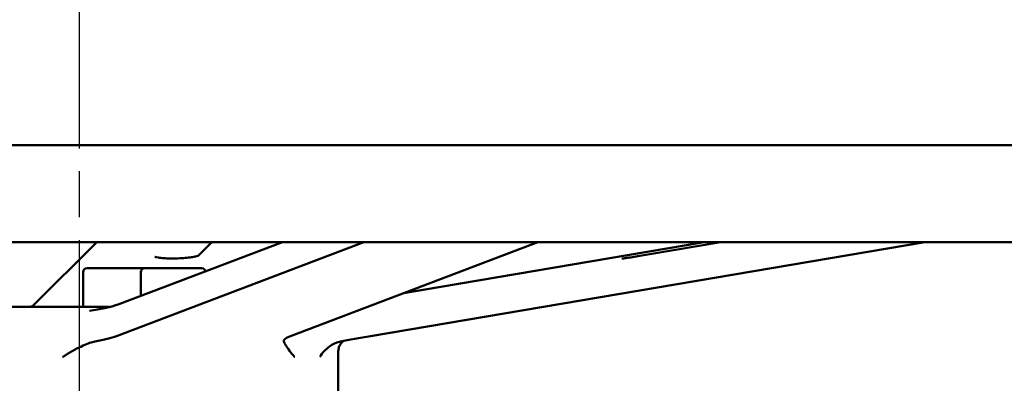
# Model space of a CAD drawing. Header units: millimetres. Extents: x -5840 to 12227, y -347 to 1782.
# Tile 12 of 31: x 668 to 820, y 1144 to 1200. Entities that reach past the tile are written whole.
import ezdxf

# ---------------------------------------------------------------- set-up
doc = ezdxf.new("R2010")
doc.units = ezdxf.units.MM
doc.header["$LTSCALE"] = 5
doc.linetypes.add('CHAIN', pattern=[0.7087, 0.4724, -0.0591, 0.1181, -0.0591])
for name, color, linetype, lineweight in [('Видимый контур (ГОСТ)', 7, 'Continuous', 50), ('Осевая линия (ГОСТ)', 7, 'Continuous', 25), ('Размер (ГОСТ)', 7, 'Continuous', 25)]:
    doc.layers.add(name, color=color, linetype=linetype, lineweight=lineweight)
doc.styles.add('Обычный текст (ГОСТ)', font='GOST Common Italic.ttf')
doc.dimstyles.new('Обычный (ГОСТ)', dxfattribs={"dimscale": 5, "dimtxt": 3.5, "dimasz": 3.5, "dimexe": 1, "dimexo": 0, "dimgap": 0.5, "dimtad": 1, "dimtxsty": 'Обычный текст (ГОСТ)', "dimblk": 'Filled-1', "dimcen": 0.09, "dimdle": 15, "dimclrd": 256, "dimclre": 256, "dimclrt": 256, "dimazin": 2, "dimtfac": 0.714286, "dimtdec": 3, "dimtmove": 0, "dimatfit": 3, "dimfxl": 1, "dimtolj": 1, "dimlwd": 25, "dimlwe": 25, "dimarcsym": 0})

# ---------------------------------------------------------------- blocks, each defined once
blk = doc.blocks.new('Filled-1')
at = {"color": 0}
for p, q in [((0, 0), (-1, 0.1429)), ((-1, 0.1429), (-1, -0.1429)), ((-1, 0), (0, 0)), ((-1, -0.1429), (0, 0))]:
    blk.add_line(p, q, dxfattribs=at)
at = {"color": 0, "flags": 128}
blk.add_lwpolyline([(-1, -0.1429), (0, 0), (-1, 0.1429), (-1, -0.1429)], dxfattribs=at)
at = {"color": 0}
blk.add_solid([(-1, -0.1429), (0, 0), (-1, 0.1429), (-1, -0.1429)], dxfattribs=at)
blk = doc.blocks.new('*D9')
at = {"layer": 'Defpoints', "color": 0, "linetype": 'Continuous', "transparency": 16777216}
for p in [(997.24, 1334.25), (997.24, 1076.5), (517.24, 1049.15)]:
    blk.add_point(p, dxfattribs=at)
at = {"layer": 'Размер (ГОСТ)', "linetype": 'Continuous', "lineweight": 25, "transparency": 16777216}
for p, q in [((517.24, 1049.15), (517.24, 1339.25)), ((997.24, 1076.5), (997.24, 1339.25)), ((534.74, 1334.25), (979.74, 1334.25))]:
    blk.add_line(p, q, dxfattribs=at)
at = {"layer": 'Размер (ГОСТ)', "linetype": 'Continuous', "lineweight": 25, "transparency": 16777216, "xscale": 17.5, "yscale": 17.5, "zscale": 17.5, "rotation": 180}
blk.add_blockref('Filled-1', (517.24, 1334.25), dxfattribs=at)
at = {"layer": 'Размер (ГОСТ)', "linetype": 'Continuous', "lineweight": 25, "transparency": 16777216, "xscale": 17.5, "yscale": 17.5, "zscale": 17.5}
blk.add_blockref('Filled-1', (997.24, 1334.25), dxfattribs=at)
at = {"layer": 'Размер (ГОСТ)', "linetype": 'Continuous', "lineweight": 25, "transparency": 16777216, "insert": (738.22, 1354.25), "char_height": 17.5, "attachment_point": 1, "style": 'Обычный текст (ГОСТ)'}
blk.add_mtext('\\A1;480', dxfattribs=at)
blk = doc.blocks.new('*D10')
at = {"layer": 'Defpoints', "color": 0, "linetype": 'Continuous', "transparency": 16777216}
for p in [(997.24, 1268), (677.24, 1193), (997.24, 1076.5)]:
    blk.add_point(p, dxfattribs=at)
at = {"layer": 'Размер (ГОСТ)', "linetype": 'Continuous', "lineweight": 25, "transparency": 16777216}
for p, q in [((677.24, 1193), (677.24, 1273)), ((997.24, 1076.5), (997.24, 1273)), ((694.74, 1268), (979.74, 1268))]:
    blk.add_line(p, q, dxfattribs=at)
at = {"layer": 'Размер (ГОСТ)', "linetype": 'Continuous', "lineweight": 25, "transparency": 16777216, "xscale": 17.5, "yscale": 17.5, "zscale": 17.5, "rotation": 180}
blk.add_blockref('Filled-1', (677.24, 1268), dxfattribs=at)
at = {"layer": 'Размер (ГОСТ)', "linetype": 'Continuous', "lineweight": 25, "transparency": 16777216, "xscale": 17.5, "yscale": 17.5, "zscale": 17.5}
blk.add_blockref('Filled-1', (997.24, 1268), dxfattribs=at)
at = {"layer": 'Размер (ГОСТ)', "linetype": 'Continuous', "lineweight": 25, "transparency": 16777216, "insert": (818.65, 1288), "char_height": 17.5, "attachment_point": 1, "style": 'Обычный текст (ГОСТ)'}
blk.add_mtext('\\A1;320', dxfattribs=at)

msp = doc.modelspace()

# ---------------------------------------------------------------- linework, layer by layer
at = {"layer": 'Видимый контур (ГОСТ)'}
for p, q in [((507.238, 1180.505), (847.238, 1180.505)), ((847.238, 1165.505), (507.238, 1165.505)), ((670.076, 1155.756), (679.926, 1165.505)), ((682.931, 1150.989), (721.206, 1165.505)), ((708.589, 1165.505), (683.473, 1155.979)), ((697.666, 1165.505), (695.566, 1163.427)), ((748.114, 1165.505), (709.839, 1150.989)), ((722.242, 1150.989), (807.907, 1165.505)), ((727.345, 1157.628), (773.828, 1165.505)), ((776.409, 1165.505), (765.409, 1163.641)), ((677.785, 1160.905), (677.785, 1155.505)), ((678.385, 1161.505), (687.185, 1161.505)), ((686.713, 1160.905), (686.713, 1157.208)), ((687.313, 1161.505), (696.113, 1161.505)), ((658.716, 1155.505), (681.857, 1155.505)), ((717.238, 1148.67), (717.238, 1142.505))]:
    msp.add_line(p, q, dxfattribs=at)
for centre, start, end in [((678.385, 1160.905), 90, 180), ((687.313, 1160.905), 90, 180), ((687.185, 1160.905), 83.89603, 90), ((696.113, 1160.905), 8.92834, 90)]:
    msp.add_arc(centre, 0.6, start, end, dxfattribs=at)
for centre, major_axis, ratio, start_param, end_param in [((673.962, 1150.989), (9.999, 0.759), 0.1495757, 5.2991875, 5.8138055), ((718.808, 1150.989), (9.999, 0.759), 0.1495757, 2.6722129, 3.1868309), ((723.676, 1150.989), (-10, -1.661), 0.0234, 4.8523769, 5.3669949)]:
    msp.add_ellipse(centre, major_axis=major_axis, ratio=ratio, start_param=start_param, end_param=end_param, dxfattribs=at)
for points, knots in [([(695.601, 1163.442), (695.601, 1163.442), (695.599, 1163.441), (695.586, 1163.435), (695.551, 1163.419), (695.424, 1163.375), (695.313, 1163.343), (695, 1163.27), (694.779, 1163.228), (694.246, 1163.147), (693.924, 1163.109), (693.221, 1163.047), (692.838, 1163.023), (692.059, 1162.994), (691.663, 1162.99), (690.908, 1163.001), (690.548, 1163.016), (689.915, 1163.063), (689.637, 1163.094), (689.215, 1163.161), (689.057, 1163.197), (688.936, 1163.234), (688.913, 1163.243), (688.895, 1163.25), (688.892, 1163.251), (688.892, 1163.251)], [3.4491832, 3.4491832, 3.4491832, 3.4491832, 3.4784186, 3.4784186, 3.6132416, 3.6132416, 3.8093915, 3.8093915, 4.0645896, 4.0645896, 4.3537799, 4.3537799, 4.6568865, 4.6568865, 4.9640951, 4.9640951, 5.2693039, 5.2693039, 5.5640386, 5.5640386, 5.8273461, 5.8273461, 5.9202044, 5.9202044, 5.9663299, 5.9663299, 5.9663299, 5.9663299]), ([(765.409, 1163.641), (764.997, 1163.571), (764.576, 1163.501), (763.757, 1163.369), (763.359, 1163.306), (762.629, 1163.195), (762.297, 1163.146), (761.736, 1163.067), (761.505, 1163.037), (761.263, 1163.009), (761.201, 1163.002), (761.12, 1162.995), (761.095, 1162.993), (761.088, 1162.993), (761.088, 1162.993), (761.088, 1162.993)], [6.1412663, 6.1412663, 6.1412663, 6.1412663, 6.4592732, 6.4592732, 6.777226, 6.777226, 7.0938343, 7.0938343, 7.4051524, 7.4051524, 7.5463755, 7.5463755, 7.6597299, 7.6597299, 7.6735268, 7.6735268, 7.6735268, 7.6735268]), ([(669.578, 1155.505), (669.651, 1155.533), (669.717, 1155.561), (669.966, 1155.673), (670.076, 1155.756), (670.076, 1155.756)], [0.43358059, 0.43358059, 0.43358059, 0.43358059, 0.495604, 0.495604, 0.69821337, 0.69821337, 0.69821337, 0.69821337]), ([(683.473, 1155.979), (683.292, 1155.911), (683.078, 1155.838), (682.593, 1155.693), (682.322, 1155.619), (681.732, 1155.473), (681.412, 1155.401), (680.729, 1155.259), (680.367, 1155.189), (679.606, 1155.055), (679.208, 1154.99), (678.796, 1154.928)], [4.71238898, 4.71238898, 4.71238898, 4.71238898, 4.84090791, 4.84090791, 4.96942684, 4.96942684, 5.09794577, 5.09794577, 5.2264647, 5.2264647, 5.35498364, 5.35498364, 5.35498364, 5.35498364]), ([(679.593, 1150.163), (679.542, 1150.154), (679.491, 1150.144), (678.885, 1150.014), (678.248, 1149.77), (676.614, 1148.978), (675.639, 1148.403), (674.625, 1147.804), (674.621, 1147.801), (674.617, 1147.799)], [0, 0, 0, 0, 0.01854263, 0.01854263, 0.22110033, 0.22110033, 0.47740552, 0.47740552, 0.47847341, 0.47847341, 0.47847341, 0.47847341]), ([(710.494, 1147.799), (710.491, 1147.801), (710.489, 1147.804), (709.867, 1148.465), (709.422, 1149.094), (708.956, 1149.862), (708.859, 1150.072), (708.824, 1150.163)], [-0.00146811, -0.00146811, -0.00146811, -0.00146811, 0, 0, 0.38910759, 0.38910759, 0.65713197, 0.65713197, 0.65713197, 0.65713197]), ([(717.557, 1150.163), (717.507, 1150.154), (717.458, 1150.144), (716.891, 1150.013), (716.372, 1149.768), (715.276, 1148.975), (714.768, 1148.401), (714.391, 1147.804), (714.39, 1147.801), (714.388, 1147.799)], [0, 0, 0, 0, 0.01899924, 0.01899924, 0.22186851, 0.22186851, 0.47767826, 0.47767826, 0.47874678, 0.47874678, 0.47874678, 0.47874678]), ([(717.238, 1148.67), (717.238, 1148.904), (717.28, 1149.12), (717.408, 1149.5), (717.495, 1149.654), (717.67, 1149.912), (717.756, 1150.004), (717.918, 1150.161), (717.988, 1150.214), (718.044, 1150.252)], [0.143873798, 0.143873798, 0.143873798, 0.143873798, 0.152414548, 0.152414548, 0.162244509, 0.162244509, 0.173860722, 0.173860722, 0.18846771, 0.18846771, 0.18846771, 0.18846771])]:
    msp.add_open_spline(points, degree=3, knots=knots, dxfattribs=at)
at = {"layer": 'Осевая линия (ГОСТ)', "linetype": 'CHAIN', "ltscale": 11.993792}
msp.add_line((677.238, 797.505), (677.238, 1193.005), dxfattribs=at)

# ---------------------------------------------------------------- dimensions: what is measured, and where the dimension line sits
at = {"layer": 'Размер (ГОСТ)', "linetype": 'Continuous', "lineweight": 25}
dim = msp.add_linear_dim(base=(997.238, 1334.252), p1=(517.238, 1049.151), p2=(997.238, 1076.505), dimstyle='Обычный (ГОСТ)', override={"dimgap": 0.5, "dimdec": 2, "dimtol": 0, "dimlim": 0, "dimtp": 0, "dimtm": 0, "dimtdec": 3, "dimtofl": 0, "dimatfit": 1}, dxfattribs=at)
dim.commit()
dim.dimension.update_dxf_attribs({"geometry": '*D9', "text_midpoint": (757.238, 1334.252), "dimtype": 160})
dim = msp.add_linear_dim(base=(997.238, 1268.005), p1=(677.238, 1193.005), p2=(997.238, 1076.505), angle=180, dimstyle='Обычный (ГОСТ)', override={"dimgap": 0.5, "dimdec": 2, "dimtol": 0, "dimlim": 0, "dimtp": 0, "dimtm": 0, "dimtdec": 3, "dimtofl": 0, "dimatfit": 1}, dxfattribs=at)
dim.commit()
dim.dimension.update_dxf_attribs({"geometry": '*D10', "text_midpoint": (837.238, 1268.005), "dimtype": 160})

doc.saveas('drawing.dxf')
